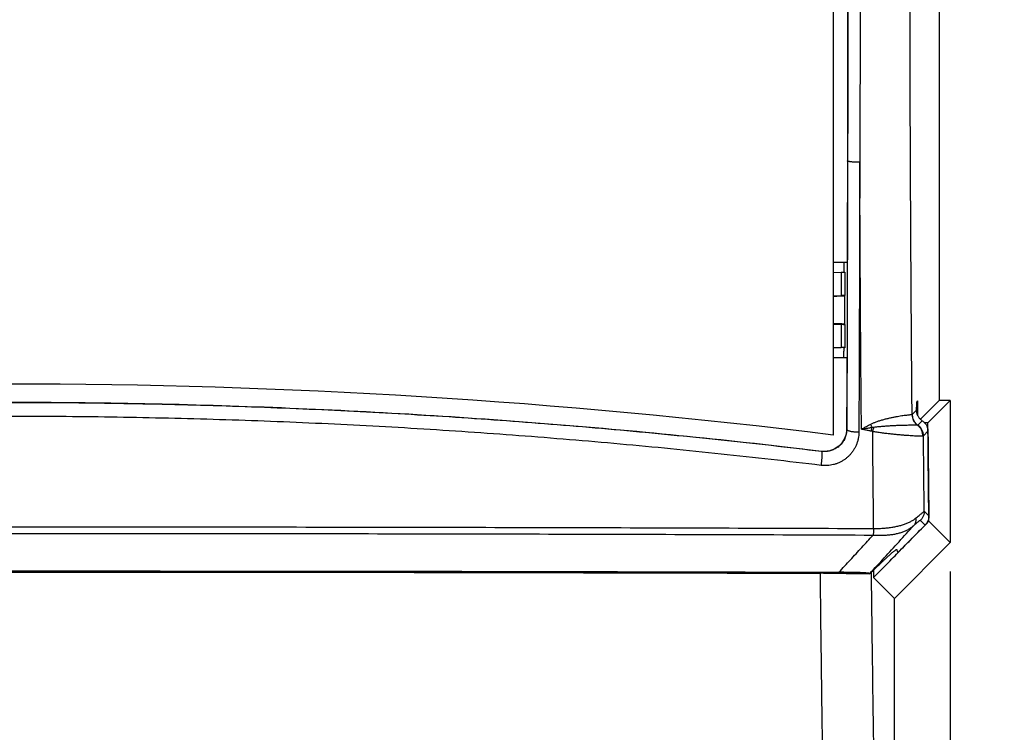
# Model space of a CAD drawing. Header units: inches. Extents: x 0 to 34, y 0 to 22.
# Tile 8 of 64: x 8.7 to 10.4, y 7.4 to 8.7. Entities that reach past the tile are written whole.
import ezdxf

# ---------------------------------------------------------------- set-up
doc = ezdxf.new("R2010")
doc.units = ezdxf.units.IN
doc.header["$LTSCALE"] = 1.87
doc.header["$MEASUREMENT"] = 0
doc.layers.get('0').update_dxf_attribs({"linetype": 'CONTINUOUS'})
doc.layers.add('DIMENSIONS', color=7, linetype='CONTINUOUS')
doc.styles.get("Standard").update_dxf_attribs({"font": 'txt', "width": 0.8})
doc.dimstyles.new('DIMSTYLE_1', dxfattribs={"dimtxt": 0.125, "dimasz": 0.18, "dimexe": 0.18, "dimexo": 0.0625, "dimgap": 0.09, "dimtad": 0, "dimtih": 1, "dimtoh": 1, "dimdec": 3, "dimzin": 4, "dimdsep": 46, "dimtxsty": 'STANDARD', "dimblk": '_FILLED', "dimblk1": '_FILLED', "dimblk2": '_FILLED', "dimcen": 0.09, "dimadec": 0, "dimazin": 0, "dimtp": 0.01, "dimtm": 0.01, "dimtfac": 1, "dimtdec": 3, "dimtofl": 0, "dimtmove": 0, "dimatfit": 3, "dimldrblk": '_FILLED', "dimfxl": 1, "dimtolj": 1, "dimtzin": 4, "dimarcsym": 0})

# ---------------------------------------------------------------- blocks, each defined once
blk = doc.blocks.new('_FILLED')
at = {"color": 0, "linetype": 'BYBLOCK'}
blk.add_solid([(0, 0), (-1, 0.1736), (-1, -0.1736)], dxfattribs=at)
blk = doc.blocks.new('*D1')
at = {"layer": 'DIMENSIONS', "color": 2, "linetype": 'CONTINUOUS'}
for p, q in [((6.9482, 7.6903), (6.9482, 4.8443)), ((10.3282, 7.6903), (10.3282, 4.8443)), ((6.9482, 4.9693), (7.9233, 4.9693)), ((10.3282, 4.9693), (9.3733, 4.9693))]:
    blk.add_line(p, q, dxfattribs=at)
at = {"layer": 'DIMENSIONS', "color": 2, "linetype": 'CONTINUOUS', "xscale": 0.18, "yscale": 0.18, "zscale": 0.18, "rotation": 180}
blk.add_blockref('_FILLED', (6.9482, 4.9693), dxfattribs=at)
at = {"layer": 'DIMENSIONS', "color": 2, "linetype": 'CONTINUOUS', "xscale": 0.18, "yscale": 0.18, "zscale": 0.18}
blk.add_blockref('_FILLED', (10.3282, 4.9693), dxfattribs=at)
at = {"layer": 'DIMENSIONS', "color": 2, "linetype": 'CONTINUOUS', "width": 0.8}
for s, p in [('[', (8.6108, 4.9068)), (']', (9.2108, 4.9068)), ('3.380', (7.9858, 4.9068)), ('85.85', (8.7108, 4.9068))]:
    blk.add_text(s, height=0.125, dxfattribs=at).set_placement(p)
blk = doc.blocks.new('*D2')
at = {"layer": 'DIMENSIONS', "color": 2, "linetype": 'CONTINUOUS'}
for p, q in [((10.1778, 11.3503), (12.7032, 11.3503)), ((12.5782, 11.3503), (12.5782, 9.1331)), ((12.5782, 6.4693), (12.5782, 8.8831)), ((10.1778, 6.4693), (12.7032, 6.4693))]:
    blk.add_line(p, q, dxfattribs=at)
at = {"layer": 'DIMENSIONS', "color": 2, "linetype": 'CONTINUOUS', "xscale": 0.18, "yscale": 0.18, "zscale": 0.18}
for p, rotation in [((12.5782, 11.3503), 90), ((12.5782, 6.4693), 270)]:
    blk.add_blockref('_FILLED', p, dxfattribs=dict(at, rotation=rotation))
at = {"layer": 'DIMENSIONS', "color": 2, "linetype": 'CONTINUOUS', "width": 0.8}
for s, p in [('4.881', (11.8657, 8.9456)), ('[', (12.4907, 8.9456)), ('123.98', (12.5907, 8.9456)), (']', (13.1907, 8.9456))]:
    blk.add_text(s, height=0.125, dxfattribs=at).set_placement(p)
blk = doc.blocks.new('*D5')
at = {"layer": 'DIMENSIONS', "color": 2, "linetype": 'CONTINUOUS'}
for p, q in [((9.32, 10.7853), (11.6089, 10.7853)), ((11.4839, 10.7853), (11.4839, 8.649)), ((11.4839, 6.4693), (11.4839, 8.399)), ((10.1778, 6.4693), (11.6089, 6.4693))]:
    blk.add_line(p, q, dxfattribs=at)
at = {"layer": 'DIMENSIONS', "color": 2, "linetype": 'CONTINUOUS', "xscale": 0.18, "yscale": 0.18, "zscale": 0.18}
for p, rotation in [((11.4839, 10.7853), 90), ((11.4839, 6.4693), 270)]:
    blk.add_blockref('_FILLED', p, dxfattribs=dict(at, rotation=rotation))
at = {"layer": 'DIMENSIONS', "color": 2, "linetype": 'CONTINUOUS', "width": 0.8}
for s, p in [('4.316', (10.7714, 8.4615)), ('[', (11.3964, 8.4615)), ('109.63', (11.4964, 8.4615)), (']', (12.0964, 8.4615))]:
    blk.add_text(s, height=0.125, dxfattribs=at).set_placement(p)

msp = doc.modelspace()

# ---------------------------------------------------------------- linework, layer by layer
at = {"color": 7, "linetype": 'CONTINUOUS'}
for p, q in [((10.1182, 9.8843), (10.1182, 7.9354)), ((10.3082, 9.8223), (10.3082, 7.9973)), ((10.1433, 8.2448), (10.1182, 8.2448)), ((10.1182, 8.2273), (10.1325, 8.2274)), ((10.1325, 8.2274), (10.1325, 8.1855)), ((10.1392, 8.2275), (10.1392, 8.1858)), ((10.1392, 8.1858), (10.1386, 8.1852)), ((10.1386, 8.1852), (10.1386, 8.1344)), ((10.1325, 8.1341), (10.1325, 8.0922)), ((10.1386, 8.1344), (10.1392, 8.1339)), ((10.1392, 8.1339), (10.1392, 8.0921)), ((10.1182, 8.0924), (10.1325, 8.0922)), ((10.1182, 8.0748), (10.1427, 8.0748)), ((10.2695, 7.9966), (10.2681, 7.9952)), ((10.2681, 7.9947), (10.2681, 7.9952)), ((10.3082, 7.9973), (10.2747, 7.9638)), ((10.3282, 7.9973), (10.2881, 7.9572)), ((10.3282, 7.9973), (10.3082, 7.9973)), ((10.3282, 7.9973), (10.3282, 7.7423)), ((10.2601, 7.972), (10.268, 7.9798)), ((10.2781, 7.961), (10.2702, 7.9531)), ((10.2883, 7.9422), (10.2802, 7.9342)), ((10.0972, 7.9061), (10.0975, 7.9058)), ((10.2816, 7.7986), (10.2898, 7.7903)), ((10.2748, 7.7823), (10.2833, 7.7739)), ((10.29, 7.7806), (10.3282, 7.7423)), ((10.3282, 7.7423), (10.2282, 7.6423)), ((10.2341, 7.7249), (10.2324, 7.7298)), ((10.184, 7.6865), (10.1838, 7.6867)), ((10.1908, 7.6798), (10.2282, 7.6423)), ((10.2282, 6.5822), (10.2282, 7.6423))]:
    msp.add_line(p, q, dxfattribs=at)
msp.add_arc((8.6382, -3.9932), 12.02, 82.92733, 97.07267, dxfattribs=at)
for points, knots in [([(10.2598, 7.9717), (10.2595, 8.0128), (10.2588, 8.0953), (10.258, 8.2194), (10.2573, 8.3443), (10.2567, 8.4697), (10.2563, 8.5953), (10.256, 8.7211), (10.2558, 8.8469), (10.2558, 8.9727), (10.256, 9.0985), (10.2563, 9.2243), (10.2567, 9.35), (10.2573, 9.4753), (10.258, 9.6002), (10.2588, 9.7243), (10.2595, 9.8069), (10.2598, 9.848)], [0, 0, 0, 0, 0.065714, 0.131926, 0.198517, 0.26537, 0.332367, 0.399425, 0.46648, 0.533521, 0.600576, 0.667633, 0.734631, 0.801483, 0.868075, 0.934286, 1, 1, 1, 1]), ([(10.1438, 9.3924), (10.1439, 9.3428), (10.1441, 9.2376), (10.1442, 9.0767), (10.1443, 8.9099), (10.1442, 8.743), (10.1441, 8.5821), (10.1439, 8.4769), (10.1438, 8.4273)], [0, 0, 0, 0, 0.154229, 0.326929, 0.499935, 0.672943, 0.845656, 1, 1, 1, 1]), ([(10.1441, 9.3924), (10.1442, 9.3523), (10.1443, 9.2721), (10.1445, 9.1516), (10.1446, 9.0308), (10.1446, 8.9098), (10.1446, 8.7888), (10.1445, 8.668), (10.1443, 8.5475), (10.1442, 8.4673), (10.1441, 8.4273)], [0, 0, 0, 0, 0.124413, 0.249327, 0.374579, 0.5, 0.625421, 0.750672, 0.875587, 1, 1, 1, 1]), ([(10.1659, 9.3948), (10.166, 9.3544), (10.1663, 9.2737), (10.1666, 9.1525), (10.1667, 9.0312), (10.1668, 8.9098), (10.1667, 8.7885), (10.1666, 8.6671), (10.1663, 8.546), (10.166, 8.4652), (10.1659, 8.4249)], [0, 0, 0, 0, 0.124792, 0.249759, 0.374847, 0.499997, 0.625148, 0.750237, 0.875206, 1, 1, 1, 1]), ([(10.1438, 8.4273), (10.1438, 8.4215), (10.1436, 8.3607), (10.1435, 8.2999), (10.1433, 8.2448)], [0, 0, 0, 0, 0.094078, 1, 1, 1, 1]), ([(10.1441, 8.4273), (10.1441, 8.407), (10.144, 8.3665), (10.1438, 8.3059), (10.1437, 8.2656), (10.1436, 8.2454)], [0, 0, 0, 0, 0.334052, 0.667413, 1, 1, 1, 1]), ([(10.1659, 8.4249), (10.165, 8.4248), (10.1634, 8.4248), (10.1609, 8.4249), (10.1584, 8.425), (10.1561, 8.4251), (10.1538, 8.4252), (10.1518, 8.4254), (10.1499, 8.4256), (10.1482, 8.4258), (10.1468, 8.4261), (10.1457, 8.4263), (10.1449, 8.4266), (10.1443, 8.4269), (10.1441, 8.4271), (10.1441, 8.4273)], [0, 0, 0, 0, 0.113839, 0.227163, 0.338191, 0.44518, 0.546456, 0.64044, 0.725681, 0.800882, 0.864938, 0.916981, 0.956474, 0.983495, 1, 1, 1, 1]), ([(10.1659, 8.4249), (10.1658, 8.3842), (10.1656, 8.303), (10.1652, 8.1815), (10.1648, 8.0608), (10.1645, 7.9805), (10.1643, 7.9405)], [0, 0, 0, 0, 0.252001, 0.502828, 0.752244, 1, 1, 1, 1]), ([(10.1689, 7.9457), (10.1686, 7.9853), (10.1679, 8.0647), (10.1671, 8.1841), (10.1664, 8.3043), (10.1661, 8.3846), (10.1659, 8.4249)], [0, 0, 0, 0, 0.247776, 0.497185, 0.748, 1, 1, 1, 1]), ([(10.1376, 8.2448), (10.1376, 8.2432), (10.1376, 8.2394), (10.1376, 8.2336), (10.1376, 8.2294), (10.1376, 8.2275)], [0, 0, 0, 0, 0.274318, 0.658875, 1, 1, 1, 1]), ([(10.1436, 8.2448), (10.1436, 8.2249), (10.1435, 8.1849), (10.1433, 8.1283), (10.1431, 8.0915), (10.1431, 8.0748)], [0, 0, 0, 0, 0.351535, 0.705454, 1, 1, 1, 1]), ([(10.1325, 8.2274), (10.133, 8.2274), (10.1341, 8.2274), (10.1355, 8.2274), (10.1368, 8.2274), (10.1378, 8.2275), (10.1385, 8.2275), (10.1389, 8.2275), (10.1391, 8.2275), (10.1392, 8.2275)], [0, 0, 0, 0, 0.249797, 0.467783, 0.650753, 0.797246, 0.904855, 0.972765, 1, 1, 1, 1]), ([(10.1182, 8.1853), (10.1185, 8.1853), (10.1232, 8.1853), (10.128, 8.1854), (10.1325, 8.1855)], [0, 0, 0, 0, 0.055523, 1, 1, 1, 1]), ([(10.1182, 8.1848), (10.1183, 8.1848), (10.1192, 8.1848), (10.1211, 8.1848), (10.1237, 8.1848), (10.1262, 8.1849), (10.1285, 8.1849), (10.1307, 8.1849), (10.1326, 8.1849), (10.1343, 8.185), (10.1358, 8.185), (10.1369, 8.1851), (10.1378, 8.1851), (10.1383, 8.1852), (10.1386, 8.1852), (10.1386, 8.1852)], [0, 0, 0, 0, 0.006605, 0.139414, 0.268054, 0.390662, 0.506552, 0.613272, 0.708938, 0.793173, 0.864309, 0.920971, 0.96291, 0.989388, 1, 1, 1, 1]), ([(10.1392, 8.1858), (10.1392, 8.1857), (10.1389, 8.1857), (10.1385, 8.1857), (10.1377, 8.1856), (10.1368, 8.1856), (10.1355, 8.1856), (10.1341, 8.1855), (10.133, 8.1855), (10.1325, 8.1855)], [0, 0, 0, 0, 0.027782, 0.095842, 0.203462, 0.349876, 0.532696, 0.750469, 1, 1, 1, 1]), ([(10.1386, 8.1344), (10.1386, 8.1345), (10.1383, 8.1345), (10.1378, 8.1345), (10.1369, 8.1346), (10.1358, 8.1346), (10.1343, 8.1346), (10.1326, 8.1347), (10.1307, 8.1347), (10.1285, 8.1347), (10.1262, 8.1348), (10.1237, 8.1348), (10.1211, 8.1348), (10.1192, 8.1348), (10.1183, 8.1348), (10.1182, 8.1348)], [0, 0, 0, 0, 0.010612, 0.03709, 0.079029, 0.135691, 0.206827, 0.291062, 0.386728, 0.493448, 0.609338, 0.731946, 0.860586, 0.993395, 1, 1, 1, 1]), ([(10.1182, 8.1344), (10.1185, 8.1344), (10.1232, 8.1343), (10.128, 8.1342), (10.1325, 8.1341)], [0, 0, 0, 0, 0.055523, 1, 1, 1, 1]), ([(10.1325, 8.1341), (10.133, 8.1341), (10.1341, 8.1341), (10.1355, 8.1341), (10.1368, 8.134), (10.1377, 8.134), (10.1385, 8.134), (10.1389, 8.1339), (10.1392, 8.1339), (10.1392, 8.1339)], [0, 0, 0, 0, 0.249531, 0.467304, 0.650124, 0.796538, 0.904158, 0.972218, 1, 1, 1, 1]), ([(10.1392, 8.0921), (10.1391, 8.0921), (10.1389, 8.0921), (10.1385, 8.0922), (10.1378, 8.0922), (10.1368, 8.0922), (10.1355, 8.0922), (10.1341, 8.0922), (10.133, 8.0922), (10.1325, 8.0922)], [0, 0, 0, 0, 0.027235, 0.095145, 0.202754, 0.349247, 0.532217, 0.750203, 1, 1, 1, 1]), ([(10.1371, 8.0922), (10.1371, 8.0903), (10.137, 8.0862), (10.137, 8.0804), (10.137, 8.0765), (10.137, 8.0748)], [0, 0, 0, 0, 0.326419, 0.709353, 1, 1, 1, 1]), ([(10.1427, 8.0748), (10.1427, 8.0604), (10.1426, 8.0317), (10.1424, 7.9887), (10.1423, 7.96), (10.1422, 7.9457)], [0, 0, 0, 0, 0.334277, 0.667627, 1, 1, 1, 1]), ([(10.1431, 8.0748), (10.1431, 8.0715), (10.143, 8.0482), (10.1428, 8.0052), (10.1426, 7.9655), (10.1425, 7.9457)], [0, 0, 0, 0, 0.076919, 0.540466, 1, 1, 1, 1]), ([(10.0972, 7.9061), (9.9369, 7.9254), (9.6142, 7.9578), (9.1275, 7.9872), (8.6382, 7.997), (8.149, 7.9872), (7.6623, 7.9578), (7.3396, 7.9254), (7.1792, 7.9061)], [0, 0, 0, 0, 0.165663, 0.33254, 0.5, 0.667459, 0.834338, 1, 1, 1, 1]), ([(10.0972, 7.9058), (10.0373, 7.9131), (9.9172, 7.9266), (9.7363, 7.9443), (9.5545, 7.9594), (9.372, 7.9718), (9.1891, 7.9814), (9.0057, 7.9883), (8.822, 7.9925), (8.6382, 7.9939), (8.4545, 7.9925), (8.2708, 7.9883), (8.0874, 7.9814), (7.9045, 7.9718), (7.722, 7.9594), (7.5402, 7.9443), (7.3593, 7.9266), (7.2391, 7.9131), (7.1793, 7.9058)], [0, 0, 0, 0, 0.061859, 0.124044, 0.186416, 0.248943, 0.311596, 0.374344, 0.437156, 0.5, 0.562844, 0.625656, 0.688404, 0.751057, 0.813584, 0.875956, 0.938142, 1, 1, 1, 1]), ([(10.268, 7.9798), (10.268, 7.9814), (10.268, 7.9847), (10.2681, 7.9896), (10.2681, 7.993), (10.2681, 7.9947)], [0, 0, 0, 0, 0.315331, 0.659598, 1, 1, 1, 1]), ([(10.2681, 7.9885), (10.2681, 7.9887), (10.2685, 7.9896), (10.269, 7.9915), (10.2694, 7.994), (10.2695, 7.9958), (10.2695, 7.9966)], [0, 0, 0, 0, 0.065666, 0.37533, 0.687324, 1, 1, 1, 1]), ([(10.2695, 7.9966), (10.2696, 7.992), (10.2696, 7.9834), (10.2697, 7.9748), (10.2698, 7.9709)], [0, 0, 0, 0, 0.539616, 1, 1, 1, 1]), ([(10.2598, 7.9717), (10.2596, 7.9717), (10.2589, 7.9716), (10.2576, 7.9715), (10.2555, 7.9714), (10.2528, 7.9711), (10.2494, 7.9707), (10.2455, 7.9702), (10.241, 7.9695), (10.2361, 7.9688), (10.2308, 7.9678), (10.2251, 7.9667), (10.2191, 7.9654), (10.2129, 7.964), (10.2067, 7.9624), (10.2006, 7.9606), (10.195, 7.9587), (10.1899, 7.9566), (10.1868, 7.9551), (10.1853, 7.9544)], [0, 0, 0, 0, 0.008715, 0.026791, 0.053969, 0.08984, 0.133872, 0.185521, 0.244201, 0.309281, 0.380081, 0.455861, 0.535822, 0.619041, 0.703659, 0.786629, 0.86515, 0.936878, 1, 1, 1, 1]), ([(10.2601, 7.972), (10.2601, 7.9719), (10.26, 7.9719), (10.2599, 7.9718), (10.2599, 7.9717), (10.2598, 7.9717)], [0, 0, 0, 0, 0.32365, 0.656214, 1, 1, 1, 1]), ([(10.2599, 7.9717), (10.2599, 7.9708), (10.26, 7.9689), (10.2605, 7.9662), (10.2613, 7.9636), (10.2624, 7.9611), (10.2638, 7.9588), (10.2655, 7.9566), (10.2674, 7.9546), (10.2688, 7.9535), (10.2695, 7.953)], [0, 0, 0, 0, 0.124931, 0.249885, 0.374862, 0.49986, 0.624876, 0.749908, 0.874949, 1, 1, 1, 1]), ([(10.2601, 7.972), (10.2601, 7.971), (10.2602, 7.9692), (10.2607, 7.9665), (10.2616, 7.9638), (10.2627, 7.9613), (10.2642, 7.9589), (10.2659, 7.9567), (10.2679, 7.9547), (10.2693, 7.9536), (10.2701, 7.953)], [0, 0, 0, 0, 0.124956, 0.249929, 0.374919, 0.499923, 0.624937, 0.749957, 0.874979, 1, 1, 1, 1]), ([(10.2701, 7.9701), (10.2699, 7.9704), (10.2696, 7.9712), (10.2692, 7.9724), (10.2688, 7.9736), (10.2685, 7.9748), (10.2682, 7.976), (10.2681, 7.9773), (10.268, 7.9786), (10.268, 7.9794), (10.268, 7.9798)], [0, 0, 0, 0, 0.122382, 0.247291, 0.372985, 0.498168, 0.622256, 0.746262, 0.871602, 1, 1, 1, 1]), ([(10.2701, 7.9701), (10.2705, 7.9693), (10.2713, 7.9679), (10.2727, 7.9659), (10.2743, 7.9641), (10.2761, 7.9624), (10.2774, 7.9614), (10.2781, 7.961)], [0, 0, 0, 0, 0.200219, 0.400289, 0.600408, 0.800262, 1, 1, 1, 1]), ([(10.0968, 7.8809), (10.0369, 7.8881), (9.9167, 7.9018), (9.7359, 7.9195), (9.5542, 7.9347), (9.3718, 7.9471), (9.1888, 7.9568), (9.0055, 7.9637), (8.8219, 7.9679), (8.6382, 7.9693), (8.4545, 7.9679), (8.271, 7.9637), (8.0876, 7.9568), (7.9047, 7.9471), (7.7223, 7.9347), (7.5406, 7.9195), (7.3598, 7.9018), (7.2396, 7.8881), (7.1797, 7.8809)], [0, 0, 0, 0, 0.061914, 0.124073, 0.186436, 0.248964, 0.31162, 0.374365, 0.437168, 0.5, 0.562832, 0.625635, 0.68838, 0.751036, 0.813564, 0.875927, 0.938086, 1, 1, 1, 1]), ([(10.1853, 7.9544), (10.1836, 7.9534), (10.1799, 7.9515), (10.1745, 7.9486), (10.1708, 7.9467), (10.1689, 7.9457)], [0, 0, 0, 0, 0.326199, 0.660637, 1, 1, 1, 1]), ([(10.1853, 7.9544), (10.1856, 7.9538), (10.1861, 7.9524), (10.187, 7.9505), (10.1875, 7.9492), (10.1878, 7.9485)], [0, 0, 0, 0, 0.328872, 0.664764, 1, 1, 1, 1]), ([(10.2695, 7.953), (10.2692, 7.9529), (10.2682, 7.9529), (10.2665, 7.9529), (10.2641, 7.9529), (10.2611, 7.9529), (10.2574, 7.9528), (10.2532, 7.9528), (10.2485, 7.9527), (10.2433, 7.9526), (10.2377, 7.9524), (10.2317, 7.9522), (10.2253, 7.9519), (10.2187, 7.9515), (10.2119, 7.9511), (10.2049, 7.9505), (10.198, 7.9499), (10.1934, 7.9494), (10.1912, 7.9491)], [0, 0, 0, 0, 0.013767, 0.03606, 0.066741, 0.105472, 0.151834, 0.205398, 0.265728, 0.33222, 0.404274, 0.481206, 0.562496, 0.647559, 0.735265, 0.824763, 0.915779, 1, 1, 1, 1]), ([(10.2789, 7.9335), (10.279, 7.9344), (10.2789, 7.9363), (10.2785, 7.9391), (10.2778, 7.9418), (10.2767, 7.9445), (10.2753, 7.9469), (10.2737, 7.9492), (10.2717, 7.9512), (10.2703, 7.9524), (10.2695, 7.953)], [0, 0, 0, 0, 0.125631, 0.251122, 0.37644, 0.501561, 0.626471, 0.751171, 0.875674, 1, 1, 1, 1]), ([(10.2701, 7.953), (10.27, 7.953), (10.2699, 7.953), (10.2697, 7.953), (10.2696, 7.953), (10.2695, 7.953)], [0, 0, 0, 0, 0.274971, 0.606974, 1, 1, 1, 1]), ([(10.2702, 7.9531), (10.2702, 7.9531), (10.2702, 7.9531), (10.2701, 7.9531), (10.2701, 7.953), (10.2701, 7.953)], [0, 0, 0, 0, 0.313231, 0.644139, 1, 1, 1, 1]), ([(10.28, 7.9339), (10.28, 7.9348), (10.2799, 7.9367), (10.2794, 7.9394), (10.2786, 7.9421), (10.2775, 7.9447), (10.276, 7.9471), (10.2743, 7.9494), (10.2723, 7.9513), (10.2709, 7.9525), (10.2701, 7.953)], [0, 0, 0, 0, 0.125071, 0.25014, 0.375197, 0.50023, 0.625233, 0.750198, 0.87512, 1, 1, 1, 1]), ([(10.2802, 7.9342), (10.2802, 7.9351), (10.2801, 7.937), (10.2796, 7.9397), (10.2788, 7.9424), (10.2776, 7.9449), (10.2762, 7.9473), (10.2745, 7.9495), (10.2725, 7.9515), (10.271, 7.9526), (10.2702, 7.9531)], [0, 0, 0, 0, 0.124956, 0.249929, 0.374919, 0.499923, 0.624937, 0.749957, 0.87498, 1, 1, 1, 1]), ([(10.2781, 7.961), (10.2788, 7.9605), (10.2803, 7.9593), (10.2823, 7.9574), (10.2841, 7.9552), (10.2855, 7.9529), (10.2867, 7.9504), (10.2876, 7.9477), (10.2881, 7.945), (10.2883, 7.9431), (10.2883, 7.9422)], [0, 0, 0, 0, 0.124672, 0.249794, 0.374555, 0.499704, 0.624876, 0.749713, 0.87501, 1, 1, 1, 1]), ([(10.1643, 7.9405), (10.1643, 7.9386), (10.1641, 7.9348), (10.1633, 7.9291), (10.1619, 7.9236), (10.16, 7.9181), (10.1576, 7.9129), (10.1547, 7.9079), (10.1514, 7.9033), (10.1476, 7.899), (10.1435, 7.8951), (10.1391, 7.8916), (10.1344, 7.8886), (10.1294, 7.886), (10.1242, 7.8838), (10.1188, 7.8822), (10.1133, 7.8811), (10.1078, 7.8805), (10.1023, 7.8804), (10.0986, 7.8806), (10.0968, 7.8809)], [0, 0, 0, 0, 0.055978, 0.112331, 0.168909, 0.225553, 0.282086, 0.33836, 0.39439, 0.450238, 0.505935, 0.561432, 0.616678, 0.671766, 0.726865, 0.782048, 0.837149, 0.891953, 0.946391, 1, 1, 1, 1]), ([(10.1422, 7.9453), (10.1422, 7.9409), (10.1405, 7.9318), (10.1336, 7.9199), (10.1232, 7.911), (10.1107, 7.906), (10.1018, 7.9056), (10.0975, 7.9061)], [0, 0, 0, 0, 0.199994, 0.405839, 0.607792, 0.807362, 1, 1, 1, 1]), ([(10.1425, 7.9453), (10.1425, 7.9439), (10.1424, 7.9412), (10.1417, 7.9371), (10.1406, 7.9332), (10.1392, 7.9294), (10.1373, 7.9258), (10.1352, 7.9224), (10.1327, 7.9192), (10.1299, 7.9164), (10.1269, 7.9138), (10.1237, 7.9116), (10.1202, 7.9097), (10.1167, 7.9081), (10.113, 7.9069), (10.1092, 7.9061), (10.1053, 7.9056), (10.1014, 7.9055), (10.0988, 7.9056), (10.0975, 7.9058)], [0, 0, 0, 0, 0.061007, 0.121823, 0.182403, 0.242698, 0.302643, 0.362199, 0.421357, 0.480121, 0.538522, 0.596589, 0.654381, 0.712003, 0.769547, 0.827068, 0.884616, 0.942242, 1, 1, 1, 1]), ([(10.1422, 7.9457), (10.1423, 7.9457), (10.1423, 7.9456), (10.1424, 7.9454), (10.1425, 7.9454), (10.1425, 7.9453)], [0, 0, 0, 0, 0.332185, 0.664367, 1, 1, 1, 1]), ([(10.1643, 7.9405), (10.1635, 7.9405), (10.1618, 7.9405), (10.1593, 7.9406), (10.1569, 7.9407), (10.1545, 7.9409), (10.1523, 7.9412), (10.1502, 7.9416), (10.1483, 7.942), (10.1467, 7.9424), (10.1453, 7.9429), (10.1441, 7.9435), (10.1433, 7.944), (10.1427, 7.9446), (10.1426, 7.9451), (10.1425, 7.9453)], [0, 0, 0, 0, 0.109484, 0.218502, 0.325417, 0.428631, 0.52662, 0.61796, 0.70137, 0.775751, 0.840245, 0.894332, 0.93802, 0.972284, 1, 1, 1, 1]), ([(10.1878, 7.9485), (10.1858, 7.9482), (10.1816, 7.9476), (10.1753, 7.9466), (10.171, 7.946), (10.1689, 7.9457)], [0, 0, 0, 0, 0.327569, 0.664371, 1, 1, 1, 1]), ([(10.1868, 7.9423), (10.1849, 7.9427), (10.181, 7.9434), (10.1751, 7.9445), (10.171, 7.9453), (10.1689, 7.9457)], [0, 0, 0, 0, 0.316767, 0.649594, 1, 1, 1, 1]), ([(10.1866, 7.9423), (10.1867, 7.943), (10.187, 7.9444), (10.1874, 7.9464), (10.1877, 7.9478), (10.1878, 7.9485)], [0, 0, 0, 0, 0.330299, 0.664442, 1, 1, 1, 1]), ([(10.1891, 7.9417), (10.1889, 7.9418), (10.1883, 7.942), (10.1876, 7.9421), (10.187, 7.9423), (10.1868, 7.9423)], [0, 0, 0, 0, 0.342322, 0.695572, 1, 1, 1, 1]), ([(10.1912, 7.9491), (10.1908, 7.949), (10.1901, 7.9489), (10.1889, 7.9487), (10.1882, 7.9486), (10.1878, 7.9485)], [0, 0, 0, 0, 0.347608, 0.682002, 1, 1, 1, 1]), ([(10.1891, 7.9417), (10.1894, 7.9425), (10.1899, 7.9442), (10.1906, 7.9466), (10.191, 7.9482), (10.1912, 7.9491)], [0, 0, 0, 0, 0.331177, 0.665853, 1, 1, 1, 1]), ([(10.2789, 7.9335), (10.2784, 7.9334), (10.277, 7.9333), (10.2746, 7.9333), (10.2716, 7.9333), (10.268, 7.9334), (10.2638, 7.9336), (10.259, 7.9339), (10.2536, 7.9343), (10.2478, 7.9347), (10.2415, 7.9352), (10.2348, 7.9358), (10.2277, 7.9365), (10.2203, 7.9373), (10.2127, 7.9381), (10.2048, 7.9391), (10.1969, 7.9403), (10.1917, 7.9412), (10.1891, 7.9417)], [0, 0, 0, 0, 0.018898, 0.045089, 0.078451, 0.118791, 0.165836, 0.219237, 0.278625, 0.34358, 0.413634, 0.488299, 0.567074, 0.649492, 0.735059, 0.82322, 0.91268, 1, 1, 1, 1]), ([(10.1907, 7.7676), (10.1906, 7.7869), (10.1902, 7.8255), (10.1896, 7.8835), (10.1893, 7.9223), (10.1891, 7.9417)], [0, 0, 0, 0, 0.331732, 0.665092, 1, 1, 1, 1]), ([(10.28, 7.9339), (10.2799, 7.9338), (10.2797, 7.9337), (10.2794, 7.9336), (10.2791, 7.9335), (10.2789, 7.9335)], [0, 0, 0, 0, 0.277037, 0.60734, 1, 1, 1, 1]), ([(10.2802, 7.9342), (10.2802, 7.9341), (10.2802, 7.9341), (10.2801, 7.934), (10.28, 7.9339), (10.28, 7.9339)], [0, 0, 0, 0, 0.325516, 0.655784, 1, 1, 1, 1]), ([(10.2816, 7.7986), (10.2814, 7.8136), (10.2811, 7.8437), (10.2807, 7.8889), (10.2804, 7.9191), (10.2802, 7.9342)], [0, 0, 0, 0, 0.332099, 0.665442, 1, 1, 1, 1]), ([(10.2883, 7.9422), (10.2884, 7.9252), (10.2888, 7.8914), (10.2893, 7.8408), (10.2897, 7.8071), (10.2898, 7.7903)], [0, 0, 0, 0, 0.334992, 0.668346, 1, 1, 1, 1]), ([(10.0968, 7.8809), (10.0969, 7.8817), (10.0972, 7.8834), (10.0975, 7.8859), (10.0978, 7.8884), (10.098, 7.8909), (10.0982, 7.8933), (10.0983, 7.8956), (10.0984, 7.8977), (10.0985, 7.8997), (10.0984, 7.9014), (10.0984, 7.9028), (10.0983, 7.904), (10.0981, 7.9049), (10.0979, 7.9055), (10.0976, 7.9058), (10.0975, 7.9058)], [0, 0, 0, 0, 0.100141, 0.201776, 0.303255, 0.40293, 0.499185, 0.590462, 0.675291, 0.752316, 0.820324, 0.878278, 0.925356, 0.961037, 0.985349, 1, 1, 1, 1]), ([(10.2887, 7.895), (10.2887, 7.896), (10.2887, 7.9015), (10.2886, 7.9071), (10.2886, 7.9117)], [0, 0, 0, 0, 0.182333, 1, 1, 1, 1]), ([(10.2894, 7.8324), (10.2894, 7.8347), (10.2893, 7.8371), (10.2893, 7.8396), (10.2893, 7.8398)], [0, 0, 0, 0, 0.90329, 1, 1, 1, 1]), ([(10.2661, 7.786), (10.2672, 7.7869), (10.2693, 7.7886), (10.2722, 7.7909), (10.2748, 7.793), (10.2769, 7.7947), (10.2787, 7.7962), (10.28, 7.7973), (10.2809, 7.798), (10.2814, 7.7984), (10.2816, 7.7986)], [0, 0, 0, 0, 0.212399, 0.401526, 0.566305, 0.70601, 0.820232, 0.907991, 0.96803, 1, 1, 1, 1]), ([(10.2816, 7.7986), (10.2816, 7.7977), (10.2815, 7.796), (10.281, 7.7935), (10.2803, 7.791), (10.2793, 7.7886), (10.2781, 7.7863), (10.2766, 7.7842), (10.2754, 7.783), (10.2748, 7.7823)], [0, 0, 0, 0, 0.142815, 0.285648, 0.428499, 0.571363, 0.714238, 0.857118, 1, 1, 1, 1]), ([(10.1907, 7.7676), (10.1936, 7.7676), (10.1991, 7.7677), (10.2074, 7.7681), (10.2154, 7.7688), (10.2232, 7.7698), (10.2306, 7.7711), (10.2377, 7.7727), (10.2443, 7.7747), (10.2505, 7.777), (10.2563, 7.7796), (10.2615, 7.7826), (10.2647, 7.7848), (10.2661, 7.786)], [0, 0, 0, 0, 0.10694, 0.211953, 0.314361, 0.413575, 0.509144, 0.60085, 0.688594, 0.772306, 0.85199, 0.927787, 1, 1, 1, 1]), ([(10.2661, 7.786), (10.2662, 7.7853), (10.2664, 7.7839), (10.2664, 7.7818), (10.2662, 7.7798), (10.2657, 7.7779), (10.265, 7.7761), (10.2641, 7.7745), (10.2633, 7.7735), (10.2629, 7.7731)], [0, 0, 0, 0, 0.157662, 0.309771, 0.456414, 0.597959, 0.735067, 0.868683, 1, 1, 1, 1]), ([(10.2629, 7.7731), (10.2637, 7.7738), (10.2653, 7.7752), (10.2676, 7.7772), (10.2695, 7.7789), (10.2712, 7.7802), (10.2726, 7.7813), (10.2737, 7.782), (10.2743, 7.7823), (10.2747, 7.7824), (10.2748, 7.7823)], [0, 0, 0, 0, 0.217263, 0.414646, 0.587477, 0.73194, 0.845735, 0.927368, 0.977089, 1, 1, 1, 1]), ([(10.2898, 7.7903), (10.2899, 7.7894), (10.2898, 7.7876), (10.2894, 7.785), (10.2886, 7.7825), (10.2877, 7.7801), (10.2864, 7.7778), (10.285, 7.7757), (10.2839, 7.7745), (10.2833, 7.7739)], [0, 0, 0, 0, 0.147286, 0.293163, 0.437314, 0.580356, 0.72162, 0.861691, 1, 1, 1, 1]), ([(7.0857, 7.7676), (7.1721, 7.768), (7.3447, 7.7686), (7.6036, 7.7694), (7.8624, 7.7699), (8.1211, 7.7704), (8.3797, 7.7706), (8.6382, 7.7707), (8.8968, 7.7706), (9.1554, 7.7704), (9.4141, 7.7699), (9.6728, 7.7694), (9.9318, 7.7686), (10.1044, 7.768), (10.1907, 7.7676)], [0, 0, 0, 0, 0.083425, 0.166803, 0.25014, 0.333444, 0.416725, 0.499993, 0.583261, 0.666543, 0.74985, 0.833191, 0.916572, 1, 1, 1, 1]), ([(7.0866, 7.7559), (7.1729, 7.7563), (7.3454, 7.7569), (7.6042, 7.7576), (7.8628, 7.7582), (8.1213, 7.7586), (8.3798, 7.7589), (8.6382, 7.759), (8.8966, 7.7589), (9.1551, 7.7586), (9.4137, 7.7582), (9.6723, 7.7576), (9.9311, 7.7569), (10.1036, 7.7563), (10.1899, 7.7559)], [0, 0, 0, 0, 0.083426, 0.166804, 0.250141, 0.333444, 0.416725, 0.499993, 0.583261, 0.666542, 0.749849, 0.83319, 0.916572, 1, 1, 1, 1]), ([(10.1838, 7.6867), (10.1926, 7.6962), (10.21, 7.7153), (10.2364, 7.7441), (10.2541, 7.7634), (10.2629, 7.7731)], [0, 0, 0, 0, 0.330379, 0.663691, 1, 1, 1, 1]), ([(10.1899, 7.7559), (10.1927, 7.7558), (10.1981, 7.7555), (10.2061, 7.7555), (10.2139, 7.7558), (10.2214, 7.7565), (10.2286, 7.7576), (10.2354, 7.7591), (10.2418, 7.761), (10.2478, 7.7634), (10.2534, 7.7661), (10.2584, 7.7693), (10.2615, 7.7718), (10.2629, 7.7731)], [0, 0, 0, 0, 0.106623, 0.21093, 0.312379, 0.410517, 0.505046, 0.595905, 0.683147, 0.766897, 0.847368, 0.924901, 1, 1, 1, 1]), ([(10.1907, 7.7676), (10.1907, 7.7669), (10.1907, 7.7654), (10.1906, 7.7632), (10.1904, 7.7612), (10.1903, 7.7593), (10.1901, 7.7575), (10.19, 7.7564), (10.1899, 7.7559)], [0, 0, 0, 0, 0.193054, 0.378068, 0.553066, 0.716179, 0.865679, 1, 1, 1, 1]), ([(10.2833, 7.7739), (10.2793, 7.7698), (10.2714, 7.7618), (10.2595, 7.7497), (10.2515, 7.7416), (10.2476, 7.7376)], [0, 0, 0, 0, 0.333788, 0.667122, 1, 1, 1, 1]), ([(10.2476, 7.7376), (10.2507, 7.7407), (10.2626, 7.7528), (10.2745, 7.7649), (10.2833, 7.7739)], [0, 0, 0, 0, 0.256106, 1, 1, 1, 1]), ([(10.1286, 7.6891), (10.1354, 7.6965), (10.149, 7.7113), (10.1695, 7.7336), (10.1831, 7.7485), (10.1899, 7.7559)], [0, 0, 0, 0, 0.332725, 0.666057, 1, 1, 1, 1]), ([(10.184, 7.6865), (10.1861, 7.6887), (10.1903, 7.6927), (10.1962, 7.6985), (10.2016, 7.7036), (10.2065, 7.7082), (10.2109, 7.7124), (10.2148, 7.716), (10.2183, 7.7192), (10.2214, 7.7219), (10.2241, 7.7242), (10.2264, 7.7262), (10.2284, 7.7277), (10.2299, 7.7289), (10.2311, 7.7296), (10.2319, 7.73), (10.2324, 7.73), (10.2324, 7.7298)], [0, 0, 0, 0, 0.139342, 0.265858, 0.380051, 0.482863, 0.574653, 0.656405, 0.728577, 0.791616, 0.846157, 0.892255, 0.930174, 0.959906, 0.981237, 0.994139, 1, 1, 1, 1]), ([(10.1908, 7.6798), (10.2018, 7.6909), (10.2164, 7.7058), (10.231, 7.7207), (10.2346, 7.7244)], [0, 0, 0, 0, 0.751062, 1, 1, 1, 1]), ([(10.2341, 7.7249), (10.2341, 7.7249), (10.2343, 7.7249), (10.2345, 7.7251), (10.2349, 7.7254), (10.2354, 7.7258), (10.2361, 7.7264), (10.2369, 7.7271), (10.2379, 7.728), (10.239, 7.7291), (10.2403, 7.7304), (10.2419, 7.7319), (10.2436, 7.7336), (10.2455, 7.7355), (10.2469, 7.7369), (10.2476, 7.7376)], [0, 0, 0, 0, 0.005867, 0.022089, 0.048848, 0.086077, 0.134151, 0.19295, 0.263358, 0.347223, 0.44532, 0.559391, 0.689882, 0.836734, 1, 1, 1, 1]), ([(7.1479, 7.6891), (7.3122, 7.6896), (7.6985, 7.6907), (8.3068, 7.6915), (8.973, 7.6915), (9.5802, 7.6907), (9.9654, 7.6896), (10.1286, 7.6891)], [0, 0, 0, 0, 0.165325, 0.388836, 0.612293, 0.835804, 1, 1, 1, 1]), ([(7.1813, 7.6872), (7.2623, 7.6875), (7.4243, 7.688), (7.6673, 7.6885), (7.9101, 7.689), (8.1529, 7.6893), (8.3956, 7.6895), (8.6382, 7.6896), (8.8809, 7.6895), (9.1236, 7.6893), (9.3663, 7.689), (9.6092, 7.6885), (9.8521, 7.688), (10.0142, 7.6875), (10.0952, 7.6872)], [0, 0, 0, 0, 0.083427, 0.166807, 0.25014, 0.333442, 0.416729, 0.5, 0.583271, 0.666558, 0.74986, 0.833193, 0.916573, 1, 1, 1, 1]), ([(10.1414, 7.6871), (10.1337, 7.6871), (10.1183, 7.6871), (10.1029, 7.6872), (10.0952, 7.6872)], [0, 0, 0, 0, 0.500014, 1, 1, 1, 1]), ([(10.1159, 6.543), (10.115, 6.5746), (10.1134, 6.6386), (10.1111, 6.7357), (10.1089, 6.8347), (10.1068, 6.9357), (10.1048, 7.0385), (10.1029, 7.1431), (10.1012, 7.2493), (10.0995, 7.3569), (10.0979, 7.4659), (10.0965, 7.5761), (10.0956, 7.65), (10.0952, 7.6872)], [0, 0, 0, 0, 0.083038, 0.167875, 0.254454, 0.342718, 0.432608, 0.524044, 0.616882, 0.710967, 0.806211, 0.902569, 1, 1, 1, 1]), ([(10.1838, 7.6867), (10.1837, 7.6868), (10.183, 7.687), (10.1818, 7.6873), (10.1801, 7.6875), (10.178, 7.6878), (10.1755, 7.688), (10.1727, 7.6881), (10.1696, 7.6883), (10.1663, 7.6884), (10.1627, 7.6886), (10.1588, 7.6887), (10.1546, 7.6888), (10.1501, 7.6889), (10.1453, 7.6889), (10.1401, 7.689), (10.1345, 7.689), (10.1306, 7.6891), (10.1286, 7.6891)], [0, 0, 0, 0, 0.01328, 0.036286, 0.067758, 0.106433, 0.151283, 0.201775, 0.257254, 0.317599, 0.382882, 0.452893, 0.528052, 0.609023, 0.695997, 0.789575, 0.890826, 1, 1, 1, 1]), ([(10.1414, 7.6871), (10.1433, 7.6871), (10.147, 7.687), (10.1525, 7.687), (10.158, 7.687), (10.1634, 7.6869), (10.1687, 7.6868), (10.1739, 7.6867), (10.1789, 7.6867), (10.1822, 7.6866), (10.1838, 7.6865)], [0, 0, 0, 0, 0.132089, 0.26299, 0.392202, 0.519226, 0.643725, 0.765731, 0.885343, 1, 1, 1, 1]), ([(10.2071, 6.6034), (10.2063, 6.6333), (10.2047, 6.6939), (10.2025, 6.7857), (10.2004, 6.8795), (10.1983, 6.9751), (10.1964, 7.0724), (10.1945, 7.1713), (10.1928, 7.2718), (10.1912, 7.3736), (10.1896, 7.4767), (10.1882, 7.5809), (10.1873, 7.6519), (10.1869, 7.6882), (10.1869, 7.6894)], [0, 0, 0, 0, 0.08276, 0.167362, 0.253724, 0.341767, 0.431406, 0.522549, 0.615079, 0.708875, 0.80382, 0.899802, 0.996709, 1, 1, 1, 1])]:
    msp.add_open_spline(points, degree=3, knots=knots, dxfattribs=at)
for points in [[(10.1436, 8.2454), (10.1436, 8.2452), (10.1436, 8.245), (10.1436, 8.2448)], [(10.2681, 7.9947), (10.2681, 7.9949), (10.2681, 7.9951), (10.2681, 7.9952)], [(10.2881, 7.9572), (10.2862, 7.9572), (10.2843, 7.9572), (10.2824, 7.9572)], [(10.2883, 7.9422), (10.2882, 7.9472), (10.2882, 7.9522), (10.2881, 7.9572)], [(10.1422, 7.9457), (10.1422, 7.9456), (10.1422, 7.9455), (10.1422, 7.9453)], [(10.1425, 7.9457), (10.1425, 7.9456), (10.1425, 7.9454), (10.1425, 7.9453)], [(10.2886, 7.9117), (10.2885, 7.9219), (10.2884, 7.932), (10.2883, 7.9422)], [(10.0975, 7.9061), (10.0974, 7.9061), (10.0973, 7.9061), (10.0972, 7.9061)], [(10.0975, 7.9058), (10.0974, 7.9058), (10.0973, 7.9058), (10.0972, 7.9058)], [(10.2893, 7.8398), (10.2891, 7.8582), (10.2889, 7.8766), (10.2887, 7.895)], [(10.2898, 7.7903), (10.2897, 7.8043), (10.2895, 7.8184), (10.2894, 7.8324)], [(10.2833, 7.7739), (10.2855, 7.7761), (10.2877, 7.7784), (10.29, 7.7806)], [(10.29, 7.7806), (10.2899, 7.7838), (10.2899, 7.7871), (10.2898, 7.7903)], [(10.2346, 7.7244), (10.2389, 7.7288), (10.2433, 7.7332), (10.2476, 7.7376)], [(10.1838, 7.6865), (10.1839, 7.6865), (10.1839, 7.6865), (10.184, 7.6865)], [(10.1906, 7.6931), (10.1907, 7.6886), (10.1907, 7.6842), (10.1908, 7.6798)]]:
    msp.add_open_spline(points, degree=3, dxfattribs=at)

# ---------------------------------------------------------------- dimensions: what is measured, and where the dimension line sits
at = {"layer": 'DIMENSIONS', "color": 2, "linetype": 'CONTINUOUS'}
for base, p2, picture, middle in [((12.5782, 11.3503), (10.1778, 11.3503), '*D2', (12.5782, 9.0081)), ((11.4839, 10.7853), (9.32, 10.7853), '*D5', (11.4839, 8.524))]:
    dim = msp.add_linear_dim(base=base, p1=(10.1778, 6.4693), p2=p2, angle=90, dimstyle='DIMSTYLE_1', dxfattribs=at)
    dim.commit()
    dim.dimension.update_dxf_attribs({"geometry": picture, "text_midpoint": middle, "dimtype": 160})
dim = msp.add_linear_dim(base=(10.3282, 4.9693), p1=(6.9482, 7.6903), p2=(10.3282, 7.6903), dimstyle='DIMSTYLE_1', dxfattribs=at)
dim.commit()
dim.dimension.update_dxf_attribs({"geometry": '*D1', "text_midpoint": (8.6483, 4.9693), "dimtype": 160})

doc.saveas('drawing.dxf')
